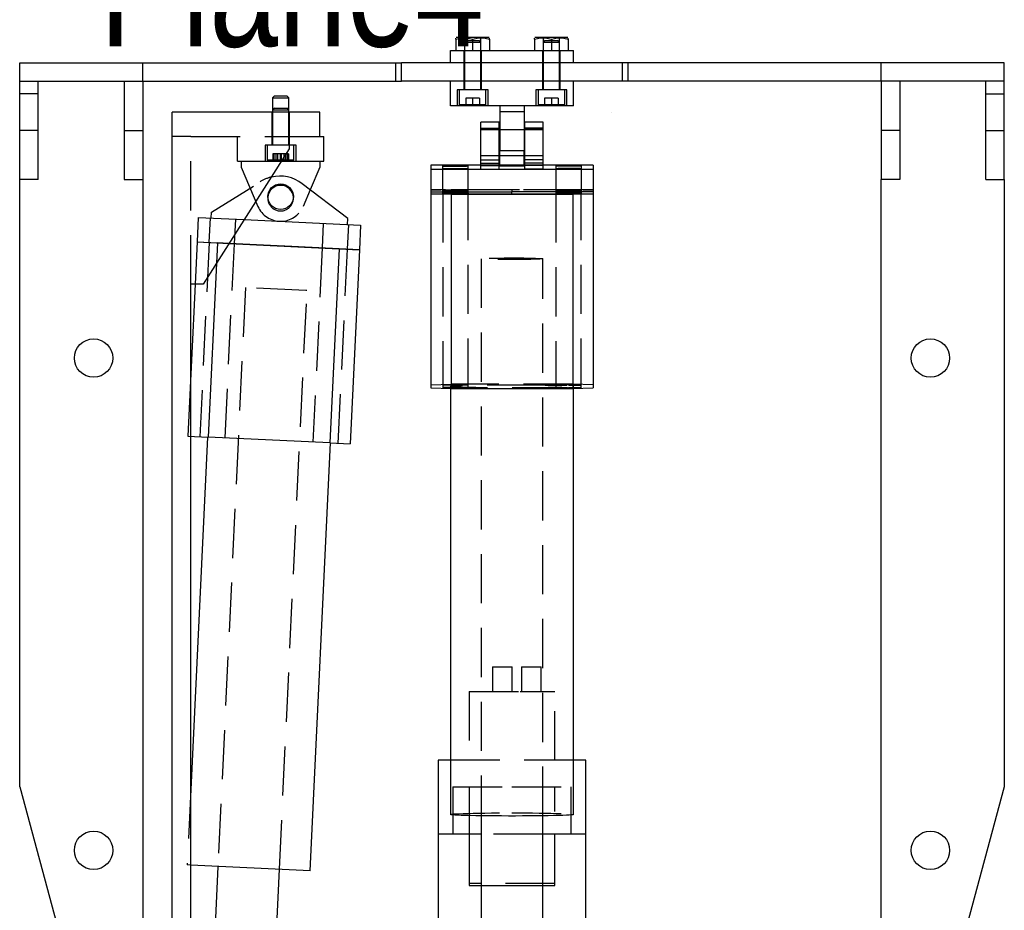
# Model space of a CAD drawing. Extents: x 5 to 273, y 8 to 212.
# Tile 12 of 19: x 57 to 83, y 165 to 188. Entities that reach past the tile are written whole.
import ezdxf

# ---------------------------------------------------------------- set-up
doc = ezdxf.new("R2010")
doc.units = 0
doc.linetypes.add('SLDHIDDEN0', pattern=[1.905, 1.27, -0.635])
doc.layers.get('0').update_dxf_attribs({"linetype": 'CONTINUOUS'})

msp = doc.modelspace()

# ---------------------------------------------------------------- linework, layer by layer
at = {"color": 7, "linetype": 'CONTINUOUS'}
for p, q in [((68.397, 187.87), (68.397, 187.89)), ((68.397, 187.87), (68.397, 187.578)), ((68.397, 187.87), (68.397, 187.578)), ((69.258, 187.908), (68.41, 187.908)), ((68.834, 187.87), (68.834, 187.578)), ((69.271, 187.87), (69.271, 187.89)), ((69.271, 187.87), (69.271, 187.578)), ((70.429, 187.87), (70.429, 187.89)), ((70.429, 187.87), (70.429, 187.578)), ((70.429, 187.87), (70.429, 187.578)), ((71.29, 187.908), (70.442, 187.908)), ((70.866, 187.87), (70.866, 187.578)), ((71.303, 187.87), (71.303, 187.89)), ((71.303, 187.87), (71.303, 187.578)), ((68.263, 187.26), (68.263, 187.578)), ((68.263, 187.578), (71.438, 187.578)), ((71.438, 187.26), (71.438, 187.578)), ((57.15, 186.783), (57.15, 187.26)), ((57.15, 187.26), (66.998, 187.26)), ((66.998, 186.783), (66.998, 187.26)), ((72.702, 187.26), (66.998, 187.26)), ((72.702, 186.783), (72.702, 187.26)), ((82.55, 187.26), (72.702, 187.26)), ((82.55, 186.783), (82.55, 187.26)), ((57.15, 186.783), (66.998, 186.783)), ((57.15, 185.513), (57.15, 186.783)), ((57.628, 185.513), (57.628, 186.783)), ((59.847, 186.783), (59.847, 185.513)), ((60.325, 186.783), (60.325, 185.513)), ((72.702, 186.783), (66.998, 186.783)), ((68.263, 186.148), (68.263, 186.783)), ((71.438, 186.148), (71.438, 186.783)), ((82.55, 186.783), (72.702, 186.783)), ((79.375, 186.783), (79.375, 185.513)), ((79.853, 186.783), (79.853, 185.513)), ((82.072, 185.513), (82.072, 186.783)), ((82.55, 185.513), (82.55, 186.783)), ((63.72, 186.404), (63.673, 186.357)), ((63.673, 186.357), (63.673, 185.988)), ((63.673, 186.357), (64.089, 186.357)), ((63.72, 186.404), (64.042, 186.404)), ((64.089, 186.357), (64.042, 186.404)), ((64.089, 185.988), (64.089, 186.357)), ((61.087, 159.889), (61.087, 185.988)), ((64.897, 185.988), (61.087, 185.988)), ((64.897, 185.353), (64.897, 185.988)), ((64.897, 185.353), (64.897, 185.988)), ((71.438, 186.148), (68.263, 186.148)), ((69.533, 186.148), (69.533, 185.995)), ((69.533, 185.995), (69.533, 184.984)), ((70.168, 185.995), (69.533, 185.995)), ((70.168, 186.148), (70.168, 185.995)), ((70.168, 185.995), (70.168, 184.984)), ((72.414, 185.988), (72.414, 185.988)), ((69.52, 185.726), (69.042, 185.726)), ((69.042, 185.542), (69.042, 185.726)), ((69.52, 185.542), (69.52, 185.726)), ((70.658, 185.726), (70.18, 185.726)), ((70.18, 185.542), (70.18, 185.726)), ((70.658, 185.542), (70.658, 185.726)), ((57.628, 185.513), (57.15, 185.513)), ((57.15, 184.243), (57.15, 185.513)), ((57.628, 184.243), (57.628, 185.513)), ((59.847, 185.513), (60.325, 185.513)), ((59.847, 185.513), (59.847, 184.243)), ((60.325, 185.513), (60.325, 184.243)), ((69.042, 185.542), (69.52, 185.542)), ((69.042, 184.668), (69.042, 185.542)), ((69.52, 184.668), (69.52, 185.542)), ((70.658, 185.542), (70.18, 185.542)), ((70.18, 184.668), (70.18, 185.542)), ((70.658, 184.668), (70.658, 185.542)), ((79.853, 185.513), (79.375, 185.513)), ((79.375, 185.513), (79.375, 184.243)), ((79.853, 185.513), (79.853, 184.243)), ((82.072, 185.513), (82.55, 185.513)), ((82.072, 184.243), (82.072, 185.513)), ((82.55, 184.243), (82.55, 185.513)), ((64.105, 185.353), (64.897, 185.353)), ((64.105, 185.353), (64.105, 185.035)), ((64.105, 185.353), (64.105, 185.035)), ((64.897, 185.353), (64.992, 185.353)), ((64.992, 184.718), (64.992, 185.353)), ((64.105, 185.035), (61.882, 181.543)), ((64.105, 185.035), (61.882, 181.543)), ((64.105, 185.035), (64.105, 185.035)), ((70.168, 184.984), (69.533, 184.984)), ((69.533, 184.599), (69.533, 184.984)), ((70.168, 184.599), (70.168, 184.984)), ((63.902, 184.718), (64.992, 184.718)), ((64.897, 184.718), (64.897, 184.565)), ((69.042, 184.668), (69.52, 184.668)), ((69.042, 184.516), (69.042, 184.668)), ((69.52, 184.516), (69.52, 184.668)), ((70.658, 184.668), (70.18, 184.668)), ((70.18, 184.516), (70.18, 184.668)), ((70.658, 184.516), (70.658, 184.668)), ((64.897, 184.565), (64.647, 183.98)), ((67.754, 184.614), (67.754, 184.507)), ((69.042, 184.614), (67.754, 184.614)), ((67.754, 184.507), (67.754, 183.872)), ((71.945, 184.507), (67.754, 184.507)), ((69.042, 184.516), (69.52, 184.516)), ((69.533, 184.614), (69.52, 184.614)), ((69.533, 184.599), (70.168, 184.599)), ((70.18, 184.614), (70.168, 184.614)), ((70.658, 184.516), (70.18, 184.516)), ((71.945, 184.614), (70.658, 184.614)), ((71.945, 184.614), (71.945, 184.507)), ((71.945, 184.507), (71.945, 183.872)), ((57.628, 184.243), (57.15, 184.243)), ((57.15, 168.576), (57.15, 184.243)), ((59.847, 184.243), (60.325, 184.243)), ((60.325, 184.243), (60.325, 162.653)), ((79.853, 184.243), (79.375, 184.243)), ((79.375, 162.653), (79.375, 184.243)), ((82.072, 184.243), (82.55, 184.243)), ((82.55, 184.243), (82.55, 168.576)), ((65.616, 183.238), (64.44, 184.139)), ((67.754, 183.926), (69.85, 183.926)), ((69.85, 183.979), (69.85, 183.926)), ((71.945, 183.926), (69.85, 183.926)), ((69.85, 183.872), (69.85, 183.926)), ((71.945, 183.872), (67.754, 183.872)), ((67.754, 183.872), (67.754, 178.871)), ((68.281, 183.872), (71.419, 183.872)), ((68.281, 183.872), (68.281, 178.857)), ((71.419, 183.872), (71.419, 178.857)), ((71.945, 183.872), (71.945, 178.871)), ((62.945, 183.213), (65.944, 183.07)), ((65.609, 183.086), (65.616, 183.238)), ((65.944, 183.07), (65.914, 182.436)), ((61.728, 182.635), (63.821, 182.535)), ((62.552, 182.596), (65.914, 182.436)), ((65.388, 182.461), (62.552, 182.596)), ((63.821, 182.535), (63.821, 182.535)), ((65.914, 182.436), (63.821, 182.535)), ((63.821, 182.535), (63.821, 182.535)), ((65.388, 182.461), (65.15, 177.45)), ((65.914, 182.436), (65.676, 177.425)), ((62.229, 182.087), (62.015, 177.599)), ((61.676, 181.543), (61.489, 177.624)), ((61.882, 181.543), (61.565, 181.543)), ((61.565, 159.889), (61.565, 181.543)), ((61.565, 179.206), (61.565, 181.543)), ((67.754, 178.871), (68.281, 178.857)), ((68.263, 178.858), (68.263, 167.865)), ((68.281, 178.857), (71.419, 178.857)), ((71.419, 178.857), (71.945, 178.871)), ((71.438, 167.865), (71.438, 178.858)), ((61.489, 177.624), (62.015, 177.599)), ((61.565, 159.889), (61.565, 177.621)), ((61.997, 177.6), (61.565, 168.511)), ((65.15, 177.45), (62.015, 177.599)), ((64.643, 166.413), (65.168, 177.449)), ((65.15, 177.45), (65.676, 177.425)), ((67.945, 169.263), (67.945, 167.358)), ((68.263, 169.263), (67.945, 169.263)), ((71.755, 169.263), (71.438, 169.263)), ((71.755, 167.358), (71.755, 169.263)), ((57.15, 168.576), (59.69, 159.16)), ((82.55, 168.576), (80.01, 159.16)), ((69.056, 167.83), (69.056, 161.889)), ((70.644, 161.889), (70.644, 167.83)), ((67.945, 167.358), (67.945, 164.183)), ((69.056, 167.358), (67.945, 167.358)), ((69.056, 167.358), (67.945, 167.358)), ((71.755, 167.358), (70.644, 167.358)), ((71.755, 167.358), (70.644, 167.358)), ((71.755, 164.183), (71.755, 167.358)), ((64.643, 166.413), (61.565, 166.559)), ((62.265, 166.526), (62.01, 161.162)), ((63.595, 161.087), (63.85, 166.45))]:
    msp.add_line(p, q, dxfattribs=at)
at = {"color": 9, "linetype": 'SLDHIDDEN0'}
for p, q in [((68.626, 187.908), (68.626, 187.578)), ((68.673, 187.834), (68.626, 187.787)), ((68.626, 187.787), (68.626, 186.564)), ((68.626, 187.787), (68.834, 187.787)), ((68.673, 187.834), (68.834, 187.834)), ((68.834, 187.834), (68.995, 187.834)), ((68.834, 187.787), (69.042, 187.787)), ((69.042, 187.787), (68.995, 187.834)), ((69.042, 187.578), (69.042, 187.908)), ((69.042, 186.564), (69.042, 187.787)), ((70.658, 187.908), (70.658, 187.578)), ((70.705, 187.834), (70.658, 187.787)), ((70.658, 187.787), (70.658, 186.564)), ((70.658, 187.787), (70.866, 187.787)), ((70.705, 187.834), (70.866, 187.834)), ((70.866, 187.834), (71.027, 187.834)), ((70.866, 187.787), (71.074, 187.787)), ((71.074, 187.787), (71.027, 187.834)), ((71.074, 187.578), (71.074, 187.908)), ((71.074, 186.564), (71.074, 187.787)), ((68.609, 187.578), (68.609, 187.26)), ((69.059, 187.26), (69.059, 187.578)), ((70.641, 187.578), (70.641, 187.26)), ((71.091, 187.26), (71.091, 187.578)), ((60.325, 186.783), (60.325, 187.26)), ((66.856, 186.783), (66.856, 187.26)), ((68.609, 187.26), (68.609, 186.783)), ((69.059, 186.783), (69.059, 187.26)), ((70.641, 187.26), (70.641, 186.783)), ((71.091, 186.783), (71.091, 187.26)), ((72.844, 186.783), (72.844, 187.26)), ((79.375, 186.783), (79.375, 187.26)), ((68.609, 186.783), (68.609, 186.564)), ((69.059, 186.564), (69.059, 186.783)), ((70.641, 186.783), (70.641, 186.564)), ((71.091, 186.564), (71.091, 186.783)), ((57.628, 186.458), (57.15, 186.458)), ((68.437, 186.564), (68.437, 186.148)), ((69.231, 186.564), (68.437, 186.564)), ((68.491, 186.564), (68.491, 186.182)), ((69.177, 186.182), (69.177, 186.564)), ((69.231, 186.148), (69.231, 186.564)), ((70.469, 186.564), (70.469, 186.148)), ((71.263, 186.564), (70.469, 186.564)), ((70.523, 186.564), (70.523, 186.182)), ((71.209, 186.182), (71.209, 186.564)), ((71.263, 186.148), (71.263, 186.564)), ((82.072, 186.458), (82.55, 186.458)), ((68.491, 186.182), (68.834, 186.182)), ((68.491, 186.182), (68.525, 186.148)), ((68.834, 186.343), (68.656, 186.343)), ((68.656, 186.343), (68.656, 186.148)), ((68.656, 186.343), (68.656, 186.148)), ((68.834, 186.343), (68.834, 186.148)), ((69.012, 186.343), (68.834, 186.343)), ((68.834, 186.182), (69.177, 186.182)), ((69.012, 186.343), (69.012, 186.148)), ((69.143, 186.148), (69.177, 186.182)), ((70.523, 186.182), (70.866, 186.182)), ((70.523, 186.182), (70.557, 186.148)), ((70.866, 186.343), (70.688, 186.343)), ((70.688, 186.343), (70.688, 186.148)), ((70.688, 186.343), (70.688, 186.148)), ((70.866, 186.343), (70.866, 186.148)), ((71.044, 186.343), (70.866, 186.343)), ((70.866, 186.182), (71.209, 186.182)), ((71.044, 186.343), (71.044, 186.148)), ((71.175, 186.148), (71.209, 186.182)), ((63.656, 185.988), (63.656, 185.353)), ((63.72, 186.087), (63.673, 186.04)), ((63.673, 186.04), (64.066, 186.04)), ((63.673, 185.988), (63.673, 185.134)), ((63.72, 186.087), (64.024, 186.087)), ((64.024, 186.087), (64.042, 186.087)), ((64.089, 186.04), (64.042, 186.087)), ((64.066, 186.04), (64.089, 186.04)), ((64.089, 185.134), (64.089, 185.988)), ((64.106, 185.353), (64.106, 185.988)), ((69.042, 185.57), (69.52, 185.57)), ((69.52, 185.525), (69.042, 185.525)), ((70.168, 185.525), (69.533, 185.525)), ((70.658, 185.57), (70.18, 185.57)), ((70.658, 185.525), (70.18, 185.525)), ((61.565, 185.353), (61.087, 185.353)), ((61.565, 181.543), (61.565, 185.353)), ((61.565, 181.543), (61.565, 185.353)), ((61.565, 185.353), (64.105, 185.353)), ((62.77, 184.718), (62.77, 185.353)), ((63.656, 185.353), (63.656, 185.134)), ((64.106, 185.134), (64.106, 185.353)), ((63.484, 185.134), (63.484, 184.718)), ((63.881, 185.134), (63.484, 185.134)), ((63.538, 185.134), (63.538, 184.752)), ((63.802, 184.913), (63.677, 184.913)), ((63.677, 184.913), (63.677, 184.718)), ((63.698, 184.913), (63.698, 184.718)), ((63.709, 184.913), (63.709, 184.718)), ((63.756, 184.913), (63.756, 184.718)), ((64.006, 184.913), (63.802, 184.913)), ((63.802, 184.913), (63.802, 184.718)), ((63.871, 184.913), (63.871, 184.718)), ((64.278, 185.134), (63.881, 185.134)), ((63.891, 184.913), (63.891, 184.718)), ((63.96, 184.913), (63.96, 184.718)), ((64.006, 184.913), (64.006, 184.718)), ((64.085, 184.913), (64.006, 184.913)), ((64.053, 184.913), (64.053, 184.718)), ((64.064, 184.913), (64.064, 184.718)), ((64.085, 184.913), (64.085, 184.718)), ((64.224, 184.752), (64.224, 185.134)), ((64.278, 184.718), (64.278, 185.134)), ((70.168, 184.984), (69.533, 184.984)), ((62.77, 184.718), (63.902, 184.718)), ((62.865, 184.718), (62.865, 184.565)), ((63.538, 184.752), (64.224, 184.752)), ((63.538, 184.752), (63.572, 184.718)), ((64.19, 184.718), (64.224, 184.752)), ((69.042, 184.865), (69.52, 184.865)), ((69.042, 184.758), (69.52, 184.758)), ((69.533, 184.865), (70.168, 184.865)), ((70.18, 184.865), (70.658, 184.865)), ((70.658, 184.758), (70.18, 184.758)), ((62.865, 184.565), (63.297, 183.554)), ((68.059, 184.598), (68.059, 184.523)), ((68.059, 184.523), (68.059, 183.888)), ((68.72, 184.523), (68.72, 184.598)), ((68.72, 183.888), (68.72, 184.523)), ((69.52, 184.614), (69.042, 184.614)), ((69.042, 184.605), (69.52, 184.605)), ((70.168, 184.614), (69.533, 184.614)), ((70.658, 184.614), (70.18, 184.614)), ((70.658, 184.605), (70.18, 184.605)), ((70.98, 184.598), (70.98, 184.523)), ((70.98, 184.523), (70.98, 183.888)), ((71.641, 184.523), (71.641, 184.598)), ((71.641, 183.888), (71.641, 184.523)), ((62.1, 183.406), (63.356, 184.19)), ((64.647, 183.98), (64.465, 183.554)), ((71.945, 183.979), (67.754, 183.979)), ((68.281, 183.979), (67.754, 183.966)), ((68.063, 183.963), (68.063, 183.888)), ((71.419, 183.979), (68.281, 183.979)), ((68.281, 183.979), (68.281, 183.872)), ((68.716, 183.888), (68.716, 183.963)), ((70.984, 183.963), (70.984, 183.888)), ((71.945, 183.966), (71.419, 183.979)), ((71.419, 183.979), (71.419, 183.872)), ((71.637, 183.888), (71.637, 183.963)), ((67.754, 183.886), (68.281, 183.872)), ((68.063, 183.888), (68.063, 178.874)), ((68.716, 178.874), (68.716, 183.888)), ((70.984, 183.888), (70.984, 178.874)), ((71.419, 183.872), (71.945, 183.886)), ((71.637, 178.874), (71.637, 183.888)), ((62.093, 183.253), (62.1, 183.406)), ((61.758, 183.269), (61.728, 182.635)), ((61.758, 183.269), (62.945, 183.213)), ((62.062, 183.255), (62.032, 182.62)), ((62.692, 182.589), (62.722, 183.223)), ((64.98, 183.116), (64.95, 182.482)), ((65.609, 182.45), (65.64, 183.085)), ((61.728, 182.635), (61.676, 181.543)), ((61.728, 182.635), (62.552, 182.596)), ((61.728, 182.635), (62.253, 182.61)), ((62.036, 182.62), (61.798, 177.609)), ((62.253, 182.61), (62.229, 182.087)), ((62.552, 182.596), (62.253, 182.61)), ((62.45, 177.578), (62.688, 182.589)), ((64.954, 182.482), (64.715, 177.471)), ((65.367, 177.44), (65.606, 182.451)), ((65.388, 182.461), (65.914, 182.436)), ((69.056, 182.203), (69.056, 167.83)), ((70.644, 167.83), (70.644, 182.203)), ((62.975, 181.459), (62.265, 166.526)), ((64.53, 181.385), (62.975, 181.459)), ((63.85, 166.45), (64.561, 181.384)), ((64.561, 181.384), (64.53, 181.385)), ((61.565, 177.621), (61.565, 179.206)), ((67.754, 178.951), (68.281, 178.964)), ((68.263, 178.911), (68.263, 178.858)), ((71.419, 178.964), (68.281, 178.964)), ((71.945, 178.951), (71.419, 178.964)), ((71.438, 178.858), (71.438, 178.911)), ((69.347, 171.676), (69.347, 171.041)), ((69.347, 171.676), (69.65, 171.676)), ((69.65, 171.676), (69.855, 171.676)), ((69.855, 171.041), (69.855, 171.676)), ((70.094, 171.676), (70.094, 171.041)), ((70.094, 171.676), (70.397, 171.676)), ((70.397, 171.676), (70.602, 171.676)), ((70.602, 171.041), (70.602, 171.676)), ((68.745, 171.041), (68.745, 169.263)), ((68.745, 171.041), (70.063, 171.041)), ((70.063, 171.041), (70.955, 171.041)), ((70.955, 169.263), (70.955, 171.041)), ((71.438, 169.263), (68.263, 169.263)), ((61.565, 168.511), (61.472, 166.563)), ((68.326, 168.577), (68.326, 167.358)), ((68.326, 168.577), (69.85, 168.577)), ((68.745, 168.577), (68.745, 166.037)), ((69.85, 168.577), (71.374, 168.577)), ((70.955, 166.037), (70.955, 168.577)), ((71.374, 167.358), (71.374, 168.577)), ((68.745, 167.358), (68.745, 166.088)), ((70.644, 167.358), (69.056, 167.358)), ((70.644, 167.358), (69.056, 167.358)), ((70.955, 166.088), (70.955, 167.358)), ((61.565, 166.559), (61.472, 166.563)), ((70.955, 166.088), (68.745, 166.088)), ((68.745, 166.037), (69.85, 166.037)), ((69.85, 166.037), (70.955, 166.037))]:
    msp.add_line(p, q, dxfattribs=at)
at = {"color": 7, "linetype": 'CONTINUOUS', "flags": 128}
for points in [[(68.397, 187.87), (68.554, 187.899), (68.717, 187.895), (68.834, 187.87)], [(68.834, 187.87), (68.991, 187.899), (69.154, 187.895), (69.271, 187.87)], [(70.429, 187.87), (70.586, 187.899), (70.749, 187.895), (70.866, 187.87)], [(70.866, 187.87), (71.023, 187.899), (71.186, 187.895), (71.303, 187.87)], [(68.059, 184.523), (68.07, 184.525), (68.1, 184.527), (68.149, 184.529), (68.213, 184.53), (68.287, 184.531), (68.369, 184.532), (68.451, 184.532), (68.53, 184.531), (68.6, 184.53), (68.657, 184.528), (68.697, 184.526), (68.717, 184.524), (68.717, 184.522), (68.697, 184.52), (68.657, 184.518), (68.6, 184.517), (68.53, 184.516), (68.451, 184.515), (68.369, 184.515), (68.287, 184.515), (68.213, 184.516), (68.149, 184.517), (68.1, 184.519), (68.07, 184.521), (68.059, 184.523)], [(68.72, 184.598), (68.709, 184.6), (68.679, 184.602), (68.63, 184.603), (68.566, 184.605), (68.492, 184.606), (68.41, 184.606), (68.328, 184.606), (68.249, 184.605), (68.179, 184.604), (68.122, 184.603), (68.082, 184.601), (68.062, 184.599), (68.062, 184.597), (68.082, 184.595), (68.122, 184.593), (68.179, 184.591), (68.249, 184.59), (68.328, 184.589), (68.41, 184.589), (68.492, 184.59), (68.566, 184.591), (68.63, 184.592), (68.679, 184.594), (68.709, 184.596), (68.72, 184.598)], [(70.98, 184.598), (70.991, 184.6), (71.021, 184.602), (71.07, 184.603), (71.134, 184.605), (71.208, 184.606), (71.29, 184.606), (71.372, 184.606), (71.451, 184.605), (71.521, 184.604), (71.578, 184.603), (71.618, 184.601), (71.638, 184.599), (71.638, 184.597), (71.618, 184.595), (71.578, 184.593), (71.521, 184.591), (71.451, 184.59), (71.372, 184.589), (71.29, 184.589), (71.208, 184.59), (71.134, 184.591), (71.07, 184.592), (71.021, 184.594), (70.991, 184.596), (70.98, 184.598)], [(71.641, 184.523), (71.63, 184.525), (71.6, 184.527), (71.551, 184.529), (71.487, 184.53), (71.413, 184.531), (71.331, 184.532), (71.249, 184.532), (71.17, 184.531), (71.1, 184.53), (71.043, 184.528), (71.003, 184.526), (70.983, 184.524), (70.983, 184.522), (71.003, 184.52), (71.043, 184.518), (71.1, 184.517), (71.17, 184.516), (71.249, 184.515), (71.331, 184.515), (71.413, 184.515), (71.487, 184.516), (71.551, 184.517), (71.6, 184.519), (71.63, 184.521), (71.641, 184.523)], [(71.438, 167.865), (71.437, 167.864), (71.421, 167.86), (71.385, 167.855), (71.329, 167.851), (71.254, 167.847), (71.16, 167.843), (71.05, 167.839), (70.923, 167.836), (70.783, 167.833), (70.631, 167.83), (70.468, 167.828), (70.297, 167.827), (70.121, 167.826), (69.941, 167.825), (69.759, 167.825), (69.579, 167.826), (69.403, 167.827), (69.232, 167.828), (69.069, 167.83), (68.917, 167.833), (68.777, 167.836), (68.65, 167.839), (68.54, 167.843), (68.446, 167.847), (68.371, 167.851), (68.315, 167.855), (68.279, 167.86), (68.263, 167.864), (68.263, 167.865)]]:
    msp.add_lwpolyline(points, dxfattribs=at)
at = {"color": 9, "linetype": 'SLDHIDDEN0', "flags": 128}
for points in [[(68.059, 183.888), (68.07, 183.891), (68.1, 183.893), (68.149, 183.894), (68.213, 183.896), (68.287, 183.896), (68.369, 183.897), (68.451, 183.897), (68.53, 183.896), (68.6, 183.895), (68.657, 183.893), (68.697, 183.892), (68.717, 183.89), (68.717, 183.887), (68.697, 183.885), (68.657, 183.884), (68.6, 183.882), (68.53, 183.881), (68.451, 183.88), (68.369, 183.88), (68.287, 183.88), (68.213, 183.881), (68.149, 183.883), (68.1, 183.884), (68.07, 183.886), (68.059, 183.888)], [(68.72, 183.963), (68.709, 183.965), (68.679, 183.967), (68.63, 183.969), (68.566, 183.97), (68.492, 183.971), (68.41, 183.971), (68.328, 183.971), (68.249, 183.971), (68.179, 183.969), (68.122, 183.968), (68.082, 183.966), (68.062, 183.964), (68.062, 183.962), (68.082, 183.96), (68.122, 183.958), (68.179, 183.956), (68.249, 183.955), (68.328, 183.955), (68.41, 183.955), (68.492, 183.955), (68.566, 183.956), (68.63, 183.957), (68.679, 183.959), (68.709, 183.961), (68.72, 183.963)], [(68.39, 183.971), (68.471, 183.971), (68.547, 183.97), (68.613, 183.969), (68.665, 183.967), (68.7, 183.965), (68.715, 183.963), (68.71, 183.961), (68.685, 183.959), (68.641, 183.958), (68.581, 183.956), (68.51, 183.955), (68.43, 183.955), (68.349, 183.955), (68.269, 183.955), (68.198, 183.956), (68.138, 183.958), (68.094, 183.959), (68.069, 183.961), (68.064, 183.963), (68.079, 183.965), (68.114, 183.967), (68.166, 183.969), (68.232, 183.97), (68.308, 183.971), (68.39, 183.971)], [(68.39, 183.88), (68.471, 183.88), (68.547, 183.881), (68.613, 183.882), (68.665, 183.884), (68.7, 183.886), (68.715, 183.888), (68.71, 183.89), (68.685, 183.892), (68.641, 183.894), (68.581, 183.895), (68.51, 183.896), (68.43, 183.897), (68.349, 183.897), (68.269, 183.896), (68.198, 183.895), (68.138, 183.894), (68.094, 183.892), (68.069, 183.89), (68.064, 183.888), (68.079, 183.886), (68.114, 183.884), (68.166, 183.882), (68.232, 183.881), (68.308, 183.88), (68.39, 183.88)], [(70.98, 183.963), (70.991, 183.965), (71.021, 183.967), (71.07, 183.969), (71.134, 183.97), (71.208, 183.971), (71.29, 183.971), (71.372, 183.971), (71.451, 183.971), (71.521, 183.969), (71.578, 183.968), (71.618, 183.966), (71.638, 183.964), (71.638, 183.962), (71.618, 183.96), (71.578, 183.958), (71.521, 183.956), (71.451, 183.955), (71.372, 183.955), (71.29, 183.955), (71.208, 183.955), (71.134, 183.956), (71.07, 183.957), (71.021, 183.959), (70.991, 183.961), (70.98, 183.963)], [(71.641, 183.888), (71.63, 183.891), (71.6, 183.893), (71.551, 183.894), (71.487, 183.896), (71.413, 183.896), (71.331, 183.897), (71.249, 183.897), (71.17, 183.896), (71.1, 183.895), (71.043, 183.893), (71.003, 183.892), (70.983, 183.89), (70.983, 183.887), (71.003, 183.885), (71.043, 183.884), (71.1, 183.882), (71.17, 183.881), (71.249, 183.88), (71.331, 183.88), (71.413, 183.88), (71.487, 183.881), (71.551, 183.883), (71.6, 183.884), (71.63, 183.886), (71.641, 183.888)], [(71.311, 183.955), (71.392, 183.955), (71.468, 183.956), (71.534, 183.957), (71.586, 183.958), (71.621, 183.96), (71.636, 183.962), (71.631, 183.964), (71.606, 183.966), (71.562, 183.968), (71.502, 183.97), (71.431, 183.971), (71.351, 183.971), (71.27, 183.971), (71.19, 183.971), (71.119, 183.97), (71.059, 183.968), (71.015, 183.966), (70.99, 183.964), (70.985, 183.962), (71, 183.96), (71.035, 183.958), (71.087, 183.957), (71.153, 183.956), (71.229, 183.955), (71.311, 183.955)], [(71.311, 183.897), (71.392, 183.897), (71.468, 183.896), (71.534, 183.895), (71.586, 183.893), (71.621, 183.891), (71.636, 183.889), (71.631, 183.887), (71.606, 183.885), (71.562, 183.883), (71.502, 183.882), (71.431, 183.881), (71.351, 183.88), (71.27, 183.88), (71.19, 183.881), (71.119, 183.882), (71.059, 183.883), (71.015, 183.885), (70.99, 183.887), (70.985, 183.889), (71, 183.891), (71.035, 183.893), (71.087, 183.895), (71.153, 183.896), (71.229, 183.897), (71.311, 183.897)], [(70.532, 182.213), (70.588, 182.21), (70.626, 182.207), (70.643, 182.204), (70.639, 182.201), (70.615, 182.197), (70.571, 182.194), (70.509, 182.192), (70.43, 182.189), (70.335, 182.187), (70.228, 182.185), (70.111, 182.184), (69.988, 182.183), (69.86, 182.183), (69.733, 182.183), (69.609, 182.184), (69.49, 182.185), (69.381, 182.187), (69.285, 182.189), (69.203, 182.191), (69.137, 182.194), (69.091, 182.197), (69.063, 182.2), (69.057, 182.203), (69.07, 182.207), (69.104, 182.21), (69.157, 182.213), (69.229, 182.215), (69.316, 182.218), (69.417, 182.22), (69.529, 182.221), (69.65, 182.222), (69.776, 182.223), (69.904, 182.223), (70.03, 182.223), (70.152, 182.222), (70.265, 182.22), (70.369, 182.218), (70.458, 182.216), (70.532, 182.213)], [(68.39, 178.956), (68.471, 178.956), (68.547, 178.955), (68.613, 178.954), (68.665, 178.953), (68.7, 178.951), (68.715, 178.949), (68.71, 178.946), (68.685, 178.945), (68.641, 178.943), (68.581, 178.941), (68.51, 178.94), (68.43, 178.94), (68.349, 178.94), (68.269, 178.94), (68.198, 178.941), (68.138, 178.943), (68.094, 178.945), (68.069, 178.946), (68.064, 178.949), (68.079, 178.951), (68.114, 178.953), (68.166, 178.954), (68.232, 178.955), (68.308, 178.956), (68.39, 178.956)], [(68.39, 178.865), (68.471, 178.866), (68.547, 178.866), (68.613, 178.868), (68.665, 178.869), (68.7, 178.871), (68.715, 178.873), (68.71, 178.875), (68.685, 178.877), (68.641, 178.879), (68.581, 178.88), (68.51, 178.881), (68.43, 178.882), (68.349, 178.882), (68.269, 178.881), (68.198, 178.88), (68.138, 178.879), (68.094, 178.877), (68.069, 178.875), (68.064, 178.873), (68.079, 178.871), (68.114, 178.869), (68.166, 178.868), (68.232, 178.866), (68.308, 178.866), (68.39, 178.865)], [(69.85, 178.951), (70.031, 178.951), (70.21, 178.95), (70.383, 178.949), (70.55, 178.947), (70.708, 178.945), (70.855, 178.942), (70.988, 178.939), (71.107, 178.936), (71.209, 178.932), (71.294, 178.928), (71.36, 178.923), (71.406, 178.919), (71.432, 178.914), (71.437, 178.91), (71.421, 178.905), (71.385, 178.901), (71.329, 178.896), (71.254, 178.892), (71.16, 178.888), (71.05, 178.884), (70.923, 178.881), (70.783, 178.878), (70.631, 178.876), (70.468, 178.874), (70.297, 178.872), (70.121, 178.871), (69.941, 178.87), (69.759, 178.87), (69.579, 178.871), (69.403, 178.872), (69.232, 178.874), (69.069, 178.876), (68.917, 178.878), (68.777, 178.881), (68.65, 178.884), (68.54, 178.888), (68.446, 178.892), (68.371, 178.896), (68.315, 178.901), (68.279, 178.905), (68.263, 178.91), (68.268, 178.914), (68.294, 178.919), (68.34, 178.923), (68.406, 178.928), (68.491, 178.932), (68.593, 178.936), (68.712, 178.939), (68.845, 178.942), (68.992, 178.945), (69.15, 178.947), (69.317, 178.949), (69.49, 178.95), (69.669, 178.951), (69.85, 178.951)], [(71.311, 178.94), (71.392, 178.94), (71.468, 178.941), (71.534, 178.942), (71.586, 178.944), (71.621, 178.945), (71.636, 178.948), (71.631, 178.95), (71.606, 178.952), (71.562, 178.953), (71.502, 178.955), (71.431, 178.956), (71.351, 178.956), (71.27, 178.956), (71.19, 178.956), (71.119, 178.955), (71.059, 178.953), (71.015, 178.952), (70.99, 178.95), (70.985, 178.948), (71, 178.945), (71.035, 178.944), (71.087, 178.942), (71.153, 178.941), (71.229, 178.94), (71.311, 178.94)], [(71.311, 178.882), (71.392, 178.882), (71.468, 178.881), (71.534, 178.88), (71.586, 178.878), (71.621, 178.876), (71.636, 178.874), (71.631, 178.872), (71.606, 178.87), (71.562, 178.868), (71.502, 178.867), (71.431, 178.866), (71.351, 178.865), (71.27, 178.865), (71.19, 178.866), (71.119, 178.867), (71.059, 178.868), (71.015, 178.87), (70.99, 178.872), (70.985, 178.874), (71, 178.876), (71.035, 178.878), (71.087, 178.88), (71.153, 178.881), (71.229, 178.882), (71.311, 178.882)], [(68.263, 167.865), (68.268, 167.869), (68.294, 167.873), (68.34, 167.878), (68.406, 167.882), (68.491, 167.886), (68.593, 167.89), (68.712, 167.894), (68.845, 167.897), (68.992, 167.899), (69.15, 167.902), (69.317, 167.904), (69.49, 167.905), (69.669, 167.906), (69.85, 167.906)], [(69.85, 167.906), (70.031, 167.906), (70.21, 167.905), (70.383, 167.904), (70.55, 167.902), (70.708, 167.899), (70.855, 167.897), (70.988, 167.894), (71.107, 167.89), (71.209, 167.886), (71.294, 167.882), (71.36, 167.878), (71.406, 167.873), (71.432, 167.869), (71.438, 167.865)]]:
    msp.add_lwpolyline(points, dxfattribs=at)
at = {"color": 7, "linetype": 'CONTINUOUS'}
for centre, radius in [((63.881, 183.804), 0.33), ((59.055, 179.64), 0.495), ((80.645, 179.64), 0.495), ((59.055, 166.94), 0.495), ((80.645, 166.94), 0.495)]:
    msp.add_circle(centre, radius, dxfattribs=at)
at = {"color": 9, "linetype": 'SLDHIDDEN0'}
for centre, radius, start, end in [((63.861, 183.383), 0.952, 103.2388, 121.99), ((63.881, 183.765), 0.33, 176.6357, 3.3643), ((63.881, 183.804), 0.635, 203.1435, 336.8565)]:
    msp.add_arc(centre, radius, start, end, dxfattribs=at)
at = {"color": 7, "linetype": 'CONTINUOUS'}
for centre, radius, start, end in [((63.861, 183.383), 0.952, 52.5653, 103.2388), ((63.881, 183.765), 0.33, 90, 176.6357), ((63.881, 183.765), 0.33, 3.3643, 90)]:
    msp.add_arc(centre, radius, start, end, dxfattribs=at)

# ---------------------------------------------------------------- texts
at = {"color": 7, "width": 0.75}
msp.add_text('Plane4', height=3.175, dxfattribs=at).set_placement((59.211, 187.679))

doc.saveas('drawing.dxf')
